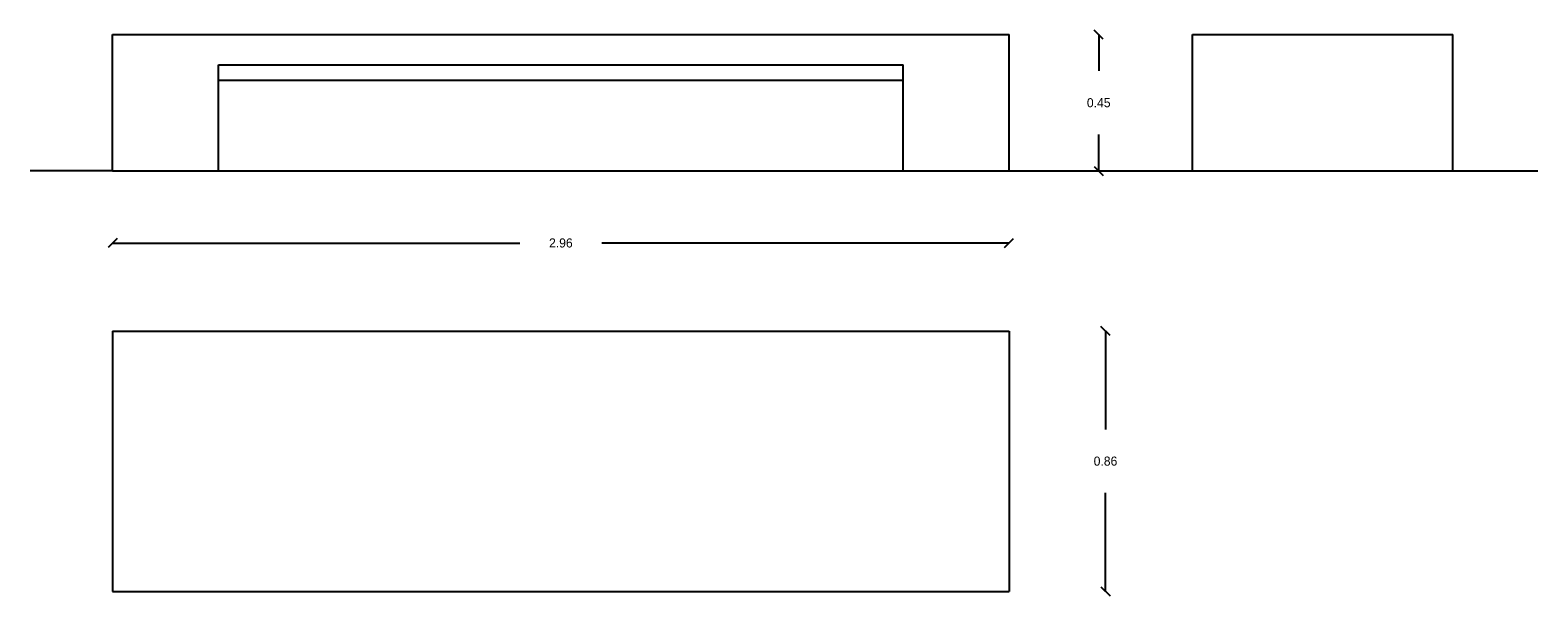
# Model space of a CAD drawing. Extents: x 18.66 to 23.64, y -0.15 to 1.72.
import ezdxf

# ---------------------------------------------------------------- set-up
doc = ezdxf.new("R2010")
doc.units = 0
doc.header["$MEASUREMENT"] = 0
doc.layers.get('0').update_dxf_attribs({"linetype": 'CONTINUOUS'})
doc.layers.get('DEFPOINTS').update_dxf_attribs({"linetype": 'CONTINUOUS'})
doc.dimstyles.get("Standard").update_dxf_attribs({"dimtxt": 0.18, "dimasz": 0.18, "dimexe": 0.18, "dimexo": 0.0625, "dimgap": 0.09, "dimtad": 0, "dimtih": 1, "dimtoh": 1, "dimdec": 4, "dimzin": 0, "dimdsep": 46, "dimtxsty": 'Standard', "dimcen": 0.09, "dimadec": 0, "dimazin": 0, "dimtfac": 1, "dimtdec": 4, "dimtofl": 0, "dimtmove": 0, "dimatfit": 3, "dimfxl": 0, "dimtolj": 1, "dimtzin": 0, "dimarcsym": 0})

# ---------------------------------------------------------------- blocks, each defined once
blk = doc.blocks.new('_OBLIQUE')
at = {"color": 0, "linetype": 'ByBlock'}
blk.add_line((-0.5, -0.5), (0.5, 0.5), dxfattribs=at)
blk = doc.blocks.new('*D1')
at = {"color": 0, "linetype": 'ByBlock', "ltscale": 0.5}
for p, q in [((18.9371, 1.0196), (20.2821, 1.0196)), ((21.8971, 1.0196), (20.5521, 1.0196))]:
    blk.add_line(p, q, dxfattribs=at)
at = {"layer": 'DEFPOINTS', "color": 0, "linetype": 'ByBlock', "ltscale": 0.5}
for p in [(18.9371, 1.2579), (21.8971, 1.2579), (21.8971, 1.0196)]:
    blk.add_point(p, dxfattribs=at)
at = {"color": 0, "linetype": 'ByBlock', "ltscale": 0.5, "xscale": 0.03, "yscale": 0.03, "zscale": 0.03, "rotation": 180}
blk.add_blockref('_OBLIQUE', (18.9371, 1.0196), dxfattribs=at)
at = {"color": 0, "linetype": 'ByBlock', "ltscale": 0.5, "xscale": 0.03, "yscale": 0.03, "zscale": 0.03}
blk.add_blockref('_OBLIQUE', (21.8971, 1.0196), dxfattribs=at)
at = {"color": 0, "linetype": 'ByBlock', "ltscale": 0.5, "insert": (20.4171, 1.0196), "char_height": 0.03, "attachment_point": 5}
blk.add_mtext('\\A1;2.96', dxfattribs=at)
blk = doc.blocks.new('*D3')
at = {"color": 0, "linetype": 'ByBlock', "ltscale": 0.5}
for p, q in [((22.2153, 0.7288), (22.2153, 0.4038)), ((22.2153, -0.1312), (22.2153, 0.1938))]:
    blk.add_line(p, q, dxfattribs=at)
at = {"layer": 'DEFPOINTS', "color": 0, "linetype": 'ByBlock', "ltscale": 0.5}
for p in [(21.8971, 0.7288), (21.8971, -0.1312), (22.2153, -0.1312)]:
    blk.add_point(p, dxfattribs=at)
at = {"color": 0, "linetype": 'ByBlock', "ltscale": 0.5, "xscale": 0.03, "yscale": 0.03, "zscale": 0.03}
for p, rotation in [((22.2153, 0.7288), 90), ((22.2153, -0.1312), 270)]:
    blk.add_blockref('_OBLIQUE', p, dxfattribs=dict(at, rotation=rotation))
at = {"color": 0, "linetype": 'ByBlock', "ltscale": 0.5, "insert": (22.2153, 0.2988), "char_height": 0.03, "attachment_point": 5}
blk.add_mtext('\\A1;0.86', dxfattribs=at)
blk = doc.blocks.new('*D2')
at = {"color": 0, "linetype": 'ByBlock', "ltscale": 0.5}
for p, q in [((22.1929, 1.7079), (22.1929, 1.5879)), ((22.1929, 1.2579), (22.1929, 1.3779))]:
    blk.add_line(p, q, dxfattribs=at)
at = {"layer": 'DEFPOINTS', "color": 0, "linetype": 'ByBlock', "ltscale": 0.5}
for p in [(21.8971, 1.7079), (21.8971, 1.2579), (22.1929, 1.2579)]:
    blk.add_point(p, dxfattribs=at)
at = {"color": 0, "linetype": 'ByBlock', "ltscale": 0.5, "xscale": 0.03, "yscale": 0.03, "zscale": 0.03}
for p, rotation in [((22.1929, 1.7079), 90), ((22.1929, 1.2579), 270)]:
    blk.add_blockref('_OBLIQUE', p, dxfattribs=dict(at, rotation=rotation))
at = {"color": 0, "linetype": 'ByBlock', "ltscale": 0.5, "insert": (22.1929, 1.4829), "char_height": 0.03, "attachment_point": 5}
blk.add_mtext('\\A1;0.45', dxfattribs=at)

msp = doc.modelspace()

# ---------------------------------------------------------------- linework, layer by layer
at = {"ltscale": 0.08}
for p, q in [((18.9371, 1.7079), (21.8971, 1.7079)), ((18.9371, 1.2579), (18.9371, 1.7079)), ((21.8971, 1.2579), (21.8971, 1.7079)), ((22.5026, 1.7079), (23.3626, 1.7079)), ((19.2871, 1.6079), (21.5471, 1.6079)), ((19.2871, 1.2579), (19.2871, 1.6079)), ((21.5471, 1.2579), (21.5471, 1.6079)), ((19.2871, 1.5579), (21.5471, 1.5579)), ((18.9371, 1.2579), (23.6428, 1.2579)), ((19.2871, 1.2579), (21.5471, 1.2579)), ((18.9371, 0.7288), (21.8971, 0.7288)), ((18.9371, 0.7288), (18.9371, -0.1312)), ((21.8971, 0.7288), (21.8971, -0.1312)), ((18.9371, -0.1312), (21.8971, -0.1312))]:
    msp.add_line(p, q, dxfattribs=at)
at = {"ltscale": 0.5}
for p, q in [((22.5026, 1.2579), (22.5026, 1.7079)), ((23.3626, 1.2579), (23.3626, 1.7079)), ((18.9371, 1.2579), (18.6649, 1.2579))]:
    msp.add_line(p, q, dxfattribs=at)

# ---------------------------------------------------------------- dimensions: what is measured, and where the dimension line sits
for base, p1, p2, picture, middle in [((22.1929, 1.2579), (21.8971, 1.7079), (21.8971, 1.2579), '*D2', (22.1929, 1.4829)), ((22.2153, -0.1312), (21.8971, 0.7288), (21.8971, -0.1312), '*D3', (22.2153, 0.2988))]:
    dim = msp.add_linear_dim(base=base, p1=p1, p2=p2, angle=90, dimstyle='Standard', override={"dimtxt": 0.03, "dimasz": 0.03, "dimdec": 2, "dimblk1": 'OBLIQUE', "dimblk2": 'OBLIQUE', "dimsah": 1, "dimse1": 1, "dimse2": 1, "dimtix": 1}, dxfattribs=at)
    dim.commit()
    dim.dimension.update_dxf_attribs({"geometry": picture, "text_midpoint": middle})
dim = msp.add_linear_dim(base=(21.8971, 1.0196), p1=(18.9371, 1.2579), p2=(21.8971, 1.2579), dimstyle='Standard', override={"dimtxt": 0.03, "dimasz": 0.03, "dimdec": 2, "dimblk1": 'OBLIQUE', "dimblk2": 'OBLIQUE', "dimsah": 1, "dimse1": 1, "dimse2": 1, "dimtix": 1}, dxfattribs=at)
dim.commit()
dim.dimension.update_dxf_attribs({"geometry": '*D1', "text_midpoint": (20.4171, 1.0196)})

doc.saveas('drawing.dxf')
